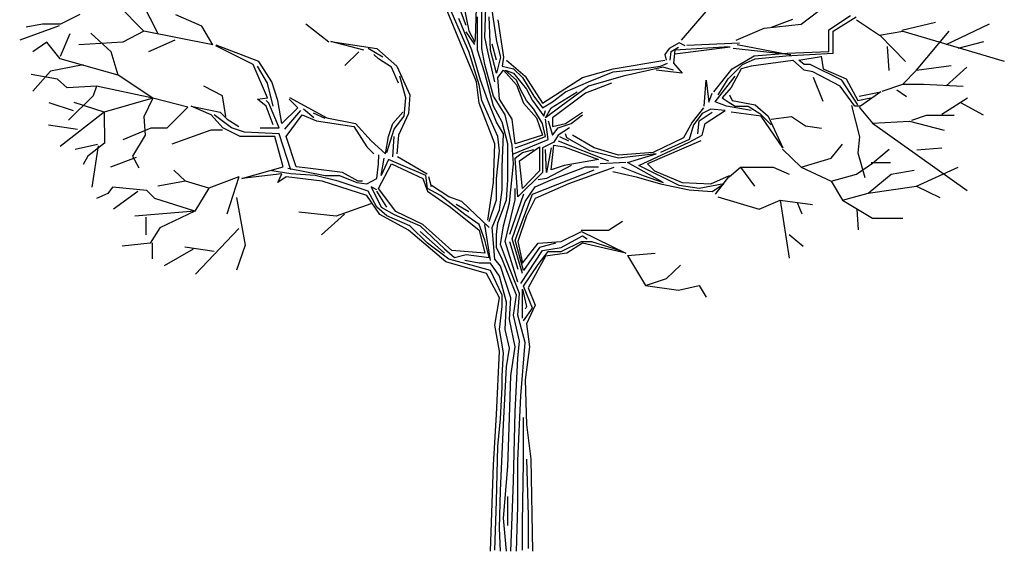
# Model space of a CAD drawing. Extents: x 71.29 to 78.81, y 51.14 to 58.83.
# Tile 1 of 2: x 71.29 to 78.81, y 51.14 to 55.2. Entities that reach past the tile are written whole.
import ezdxf

# ---------------------------------------------------------------- set-up
doc = ezdxf.new("R2010")
doc.units = 0
doc.header["$MEASUREMENT"] = 0
doc.layers.add('7', color=7, linetype='CONTINUOUS')

msp = doc.modelspace()

# ---------------------------------------------------------------- linework, layer by layer
at = {"layer": '7'}
for p, q in [((74.8384, 55.0679), (74.8496, 55.4646)), ((74.7168, 54.9575), (74.5185, 55.4085)), ((74.7673, 55.0548), (74.7785, 55.4122)), ((72.2333, 55.1144), (72.0367, 55.3111)), ((72.3429, 55.0939), (72.2201, 55.3315)), ((74.7729, 54.7273), (74.5185, 55.343)), ((74.6943, 55.1559), (74.6289, 55.3318)), ((74.6719, 55.3262), (74.7149, 55.1147)), ((74.8159, 54.9799), (74.8159, 55.3318)), ((74.8814, 55.343), (74.9263, 55.0342)), ((77.2533, 55.1677), (77.4458, 55.3111)), ((71.7451, 55.2414), (71.5977, 55.1677)), ((72.6755, 55.1513), (72.479, 55.2373)), ((74.7392, 54.9687), (74.6401, 55.2101)), ((74.7823, 55.0567), (74.7823, 55.2214)), ((74.8814, 54.9687), (74.8702, 55.2214)), ((74.9375, 55.2008), (74.9805, 54.9144)), ((76.3391, 55.0441), (76.5282, 55.264)), ((77.0272, 55.1431), (77.191, 55.2045)), ((77.4648, 55.1222), (77.6294, 55.2326)), ((77.4985, 55.1128), (77.6743, 55.2214)), ((77.6751, 55.2005), (77.8511, 55.0817)), ((71.5855, 55.1529), (71.2853, 55.0441)), ((71.4585, 55.1677), (71.3357, 55.1431)), ((71.5977, 55.1677), (71.4585, 55.1677)), ((72.7615, 55.0079), (72.6755, 55.1513)), ((73.6459, 55.0284), (73.4699, 55.1677)), ((76.7579, 55.0448), (76.9708, 55.1349)), ((76.9708, 55.1349), (77.2533, 55.1677)), ((77.4648, 54.9575), (77.4648, 55.1222)), ((78.0216, 55.1195), (78.2796, 55.181)), ((78.3602, 55.011), (78.6911, 55.1694)), ((71.5971, 54.9229), (71.6708, 55.095)), ((71.9835, 54.9547), (71.8279, 55.098)), ((72.2333, 55.1144), (72.0736, 55.0284)), ((72.7615, 55.0079), (72.2333, 55.1144)), ((74.6925, 55.1072), (74.7579, 55.0117)), ((74.7149, 55.1147), (74.7617, 55.0286)), ((74.7617, 55.0286), (74.7673, 55.0548)), ((74.7823, 54.9687), (74.7823, 55.0567)), ((74.8608, 54.9575), (74.8384, 55.0679)), ((77.4985, 54.9462), (77.4985, 55.1128)), ((77.8511, 55.0817), (78.0313, 55.1144)), ((77.8537, 55.0827), (78.0509, 54.8809)), ((78.0313, 55.1144), (78.8052, 54.885)), ((78.1337, 54.8154), (78.3835, 55.1144)), ((71.4921, 55.0284), (71.3857, 54.9547)), ((71.5945, 54.9014), (71.4921, 55.0284)), ((72.0736, 55.0284), (71.7378, 55.0079)), ((72.4699, 55.0448), (72.2692, 54.9547)), ((73.0687, 54.8583), (72.7825, 55.0024)), ((73.1117, 54.8807), (72.7863, 55.0063)), ((73.6617, 55.0342), (74.0134, 54.9799)), ((73.9143, 54.9687), (73.6617, 55.0342)), ((74.0583, 54.9144), (73.9479, 54.9799)), ((74.0134, 54.9799), (74.1668, 54.8471)), ((74.8384, 54.8583), (74.8159, 54.9799)), ((74.9263, 54.892), (74.8926, 55.0136)), ((74.9263, 55.0342), (74.9581, 54.9144)), ((76.2451, 54.9799), (76.2114, 54.935)), ((76.3218, 55.0248), (76.2451, 54.9799)), ((76.2611, 54.959), (76.3178, 54.9921)), ((76.7055, 54.9945), (76.2881, 54.9687)), ((76.2895, 54.9401), (76.7102, 54.9945)), ((76.3667, 55.0024), (76.3218, 55.0248)), ((76.3817, 55.0063), (76.7839, 55.0248)), ((77.1759, 54.933), (76.7339, 54.9803)), ((76.7646, 55.011), (77.1759, 54.933)), ((77.9111, 54.9967), (77.9234, 54.8123)), ((78.4516, 54.9844), (78.6481, 55.0335)), ((72.0367, 54.7785), (71.5945, 54.9014)), ((72.0367, 54.7785), (71.9835, 54.9547)), ((73.8752, 54.9547), (73.7688, 54.8523)), ((74.0246, 54.9032), (73.991, 54.935)), ((74.1238, 54.8377), (74.0246, 54.9032)), ((74.7935, 54.7048), (74.7168, 54.9575)), ((74.8047, 54.7385), (74.7392, 54.9687)), ((74.8384, 54.7928), (74.7823, 54.9687)), ((74.9151, 54.7273), (74.8608, 54.9575)), ((74.9263, 54.7928), (74.8814, 54.9687)), ((74.9581, 54.9144), (74.9263, 54.7928)), ((74.9805, 54.9144), (74.9693, 54.8471)), ((76.2114, 54.935), (76.2227, 54.892)), ((76.254, 54.8928), (76.2611, 54.959)), ((76.2881, 54.9687), (76.2788, 54.8695)), ((76.7278, 54.8265), (76.8942, 54.9257)), ((76.8063, 54.8583), (76.9036, 54.9032)), ((76.8942, 54.9257), (77.1468, 54.9462)), ((76.9036, 54.9032), (77.1356, 54.9257)), ((77.1356, 54.9257), (77.4985, 54.9462)), ((77.1468, 54.9462), (77.4648, 54.9575)), ((77.2347, 54.892), (77.4076, 54.9188)), ((77.4076, 54.9236), (77.4218, 54.8265)), ((71.7697, 54.8564), (71.5199, 54.8072)), ((73.1791, 54.6056), (73.0687, 54.8583)), ((73.1791, 54.7161), (73.1005, 54.8471)), ((73.2109, 54.7273), (73.1117, 54.8807)), ((74.178, 54.7161), (74.1238, 54.8377)), ((74.1668, 54.8471), (74.2659, 54.6281)), ((74.9038, 54.6169), (74.8384, 54.8583)), ((74.9693, 54.8471), (75.0572, 54.8265)), ((75.003, 54.892), (75.1452, 54.7703)), ((75.0572, 54.8265), (75.1246, 54.7591)), ((75.5848, 54.7591), (75.8167, 54.8265)), ((75.8167, 54.8265), (76.2115, 54.8928)), ((75.8167, 54.804), (76.0356, 54.8265)), ((76.2002, 54.8377), (75.8934, 54.7703)), ((76.0356, 54.8265), (76.1796, 54.8471)), ((76.1796, 54.8471), (76.2339, 54.8695)), ((76.2788, 54.8152), (76.2002, 54.8377)), ((76.2788, 54.8695), (76.3443, 54.7928)), ((76.5856, 54.6506), (76.7278, 54.8265)), ((76.696, 54.7497), (76.8063, 54.8583)), ((76.7951, 54.8265), (76.7184, 54.6824)), ((76.8718, 54.8471), (76.7951, 54.8265)), ((77.1901, 54.8905), (76.8718, 54.8471)), ((77.2777, 54.8152), (77.1898, 54.892)), ((77.2777, 54.8583), (77.2347, 54.892)), ((77.3226, 54.8583), (77.2777, 54.8583)), ((77.5639, 54.7385), (77.3226, 54.8583)), ((77.4218, 54.8265), (77.5976, 54.7497)), ((78.1337, 54.8154), (78.3998, 54.8523)), ((78.3602, 54.6966), (78.5185, 54.8385)), ((71.5731, 54.7458), (71.3725, 54.7826)), ((71.5199, 54.8072), (71.3848, 54.6556)), ((71.6468, 54.6802), (71.5731, 54.7458)), ((72.3029, 54.6024), (72.0367, 54.7785)), ((74.2341, 54.6056), (74.1892, 54.7703)), ((74.9038, 54.5401), (74.8384, 54.7928)), ((74.9375, 54.7591), (74.9805, 54.8152)), ((74.9487, 54.5944), (74.9375, 54.7591)), ((74.9805, 54.8152), (75.0797, 54.7048)), ((74.9918, 54.8152), (75.0572, 54.7928)), ((75.0797, 54.7385), (74.9918, 54.8152)), ((75.0572, 54.7928), (75.1564, 54.6711)), ((75.1246, 54.7591), (75.2125, 54.6169)), ((75.1452, 54.7703), (75.278, 54.5626)), ((75.278, 54.5626), (75.5848, 54.7591)), ((75.6297, 54.7273), (75.8167, 54.804)), ((75.8934, 54.7703), (75.6297, 54.6936)), ((76.3443, 54.7928), (76.146, 54.8152)), ((76.5968, 54.5738), (76.7502, 54.7703)), ((76.6193, 54.6281), (76.696, 54.7497)), ((77.3432, 54.804), (77.2777, 54.8152)), ((77.5527, 54.6936), (77.3432, 54.804)), ((77.346, 54.7632), (77.4197, 54.5788)), ((77.5976, 54.7497), (77.6855, 54.5832)), ((78.0313, 54.7089), (78.1337, 54.8154)), ((71.8721, 54.6925), (71.6468, 54.6802)), ((71.8721, 54.6925), (71.8475, 54.6188)), ((72.3029, 54.6024), (71.8721, 54.6925)), ((72.8352, 54.6188), (72.6919, 54.6925)), ((73.2221, 54.5401), (73.1791, 54.7161)), ((73.2558, 54.5832), (73.2109, 54.7273)), ((74.7935, 54.5626), (74.7729, 54.7273)), ((74.8159, 54.5832), (74.7935, 54.7048)), ((74.8608, 54.5832), (74.8047, 54.7385)), ((75.1134, 54.6618), (75.0797, 54.7385)), ((75.0797, 54.7048), (75.1339, 54.5626)), ((75.1564, 54.6711), (75.2013, 54.5832)), ((75.6297, 54.6936), (75.4202, 54.5401)), ((75.4538, 54.6506), (75.6297, 54.7273)), ((75.8055, 54.7161), (75.6072, 54.6393)), ((76.514, 54.5406), (76.5282, 54.7392)), ((76.5282, 54.7392), (76.5495, 54.5714)), ((76.7184, 54.6824), (76.6511, 54.6056)), ((77.6631, 54.5401), (77.5527, 54.6936)), ((77.6855, 54.5514), (77.5639, 54.7385)), ((77.8716, 54.6556), (78.0313, 54.7089)), ((78.0313, 54.7089), (78.1869, 54.7089)), ((78.1869, 54.7089), (78.4899, 54.6925)), ((71.8475, 54.6188), (71.6591, 54.4344)), ((72.3029, 54.6024), (71.9303, 54.4959)), ((72.3029, 54.6024), (72.2324, 54.459)), ((72.569, 54.5327), (72.3029, 54.6024)), ((72.8598, 54.4631), (72.8352, 54.6188)), ((73.1005, 54.5944), (73.1791, 54.6056)), ((73.3465, 54.6068), (73.6299, 54.4522)), ((74.2229, 54.4634), (74.2341, 54.6056)), ((74.2659, 54.6281), (74.2547, 54.4859)), ((74.9918, 54.4746), (74.9038, 54.6169)), ((75.1564, 54.5832), (75.1134, 54.6618)), ((75.2125, 54.6169), (75.278, 54.5289)), ((75.3435, 54.5289), (75.5417, 54.6506)), ((75.3547, 54.5738), (75.4538, 54.6506)), ((75.6072, 54.6393), (75.3547, 54.4522)), ((76.5495, 54.5714), (76.5731, 54.6399)), ((76.6511, 54.6056), (76.696, 54.5738)), ((76.7072, 54.6281), (76.7278, 54.5832)), ((77.6855, 54.5832), (77.7847, 54.6056)), ((77.6968, 54.6169), (77.8614, 54.6506)), ((77.8614, 54.6506), (77.7061, 54.5401)), ((77.9848, 54.6649), (78.0585, 54.6157)), ((78.3287, 54.4805), (78.5253, 54.6034)), ((71.6954, 54.5051), (71.5111, 54.5665)), ((71.9303, 54.4959), (71.701, 54.5696)), ((72.569, 54.5327), (72.4094, 54.373)), ((72.5954, 54.5401), (72.8162, 54.4952)), ((72.7488, 54.4746), (72.5954, 54.5401)), ((73.1679, 54.5401), (73.1005, 54.5944)), ((73.1884, 54.5626), (73.1679, 54.5832)), ((73.2221, 54.3979), (73.1679, 54.5401)), ((73.267, 54.3755), (73.1884, 54.5626)), ((73.2876, 54.4073), (73.2558, 54.5832)), ((73.4092, 54.5289), (73.2876, 54.4073)), ((73.3437, 54.5944), (73.4092, 54.5289)), ((74.9151, 54.2538), (74.7935, 54.5626)), ((74.9375, 54.31), (74.8159, 54.5832)), ((74.9263, 54.4185), (74.8608, 54.5832)), ((74.9693, 54.4185), (74.9038, 54.5401)), ((75.046, 54.441), (74.9487, 54.5944)), ((75.1339, 54.5626), (75.2331, 54.4522)), ((75.2125, 54.5177), (75.1564, 54.5832)), ((75.2013, 54.5832), (75.2892, 54.4634)), ((75.278, 54.5289), (75.3547, 54.5738)), ((75.4202, 54.5401), (75.3004, 54.4522)), ((75.3004, 54.4522), (75.3435, 54.5289)), ((76.5089, 54.5289), (76.421, 54.4185)), ((76.6847, 54.5401), (76.5968, 54.5738)), ((76.8718, 54.5065), (76.6847, 54.5401)), ((76.696, 54.5738), (76.7502, 54.5401)), ((76.7278, 54.5832), (76.9036, 54.5514)), ((76.7502, 54.5401), (76.8493, 54.5401)), ((76.8493, 54.5401), (76.9373, 54.4859)), ((76.9036, 54.5514), (77.0027, 54.4634)), ((77.6373, 54.545), (77.6987, 54.3074)), ((77.7061, 54.5401), (77.6631, 54.5401)), ((77.6956, 54.5327), (77.7979, 54.4099)), ((78.4713, 54.569), (78.6438, 54.4744)), ((71.9303, 54.4959), (71.5945, 54.2337)), ((71.9303, 54.4959), (71.9335, 54.2583)), ((72.2324, 54.459), (72.2447, 54.3197)), ((72.8367, 54.3755), (72.7488, 54.4746)), ((72.9041, 54.3755), (72.7713, 54.4746)), ((72.8162, 54.4952), (72.8704, 54.441)), ((73.31, 54.3642), (73.4316, 54.5065)), ((73.3213, 54.31), (73.4428, 54.4746)), ((73.4428, 54.4746), (73.5513, 54.4297)), ((73.5308, 54.4522), (73.4541, 54.5177)), ((73.6184, 54.4461), (73.5285, 54.4863)), ((73.6299, 54.4522), (73.8488, 54.4073)), ((74.135, 54.4073), (74.2117, 54.4952)), ((74.1462, 54.3642), (74.2229, 54.4634)), ((74.2547, 54.4859), (74.178, 54.3193)), ((75.046, 54.2426), (74.9918, 54.4746)), ((75.278, 54.4073), (75.2125, 54.5177)), ((75.2331, 54.4522), (75.278, 54.3193)), ((75.2892, 54.4634), (75.3004, 54.5065)), ((75.3547, 54.4522), (75.3547, 54.3867)), ((75.4538, 54.4073), (75.5848, 54.4952)), ((75.4968, 54.4073), (75.5848, 54.4746)), ((76.4977, 54.4859), (76.4322, 54.3979)), ((76.4752, 54.4297), (76.5744, 54.4952)), ((76.5631, 54.5177), (76.4977, 54.4859)), ((76.5201, 54.4073), (76.6735, 54.5065)), ((76.6735, 54.5065), (76.5631, 54.5177)), ((76.9485, 54.4634), (76.7184, 54.4952)), ((76.9373, 54.4859), (77.0252, 54.3979)), ((77.1131, 54.222), (76.9485, 54.4634)), ((77.0027, 54.4634), (77.1131, 54.222)), ((77.024, 54.4426), (77.1796, 54.4631)), ((77.1796, 54.4631), (77.2861, 54.3894)), ((78.1, 54.4344), (78.2106, 54.4713)), ((78.2106, 54.4713), (78.4235, 54.4713)), ((71.7273, 54.3633), (71.5051, 54.3964)), ((72.2865, 54.373), (72.0736, 54.2829)), ((72.4094, 54.373), (72.2865, 54.373)), ((72.9696, 54.31), (72.8367, 54.3755)), ((72.8704, 54.441), (72.9583, 54.3867)), ((73.0032, 54.3418), (72.9041, 54.3755)), ((73.123, 54.3755), (73.267, 54.3755)), ((73.5513, 54.4297), (73.8376, 54.3867)), ((73.8376, 54.3867), (73.9367, 54.2314)), ((73.8488, 54.4073), (73.9704, 54.2763)), ((74.1013, 54.31), (74.135, 54.4073)), ((74.9805, 54.3305), (74.9263, 54.4185)), ((75.0142, 54.2538), (74.9693, 54.4185)), ((75.0685, 54.2538), (75.046, 54.441)), ((75.3004, 54.31), (75.278, 54.4073)), ((75.321, 54.2875), (75.3004, 54.441)), ((75.321, 54.4297), (75.3547, 54.3193)), ((75.3547, 54.3867), (75.4538, 54.4073)), ((75.3547, 54.3193), (75.3977, 54.3755)), ((75.3977, 54.3755), (75.4968, 54.4073)), ((75.4856, 54.3755), (75.3977, 54.3193)), ((76.421, 54.4185), (76.3555, 54.2987)), ((76.4322, 54.3979), (76.3985, 54.2875)), ((76.464, 54.3305), (76.4752, 54.4297)), ((76.4977, 54.3193), (76.5201, 54.4073)), ((77.2861, 54.3894), (77.4089, 54.373)), ((77.7979, 54.4099), (78.0804, 54.4262)), ((77.7979, 54.4099), (78.5227, 53.8978)), ((78.0804, 54.4262), (78.3466, 54.3566)), ((72.2447, 54.3197), (72.1464, 54.16)), ((72.7451, 54.3566), (72.4462, 54.2501)), ((72.8352, 54.3566), (72.7451, 54.3566)), ((73.2333, 54.31), (72.9696, 54.31)), ((73.267, 54.3305), (73.0032, 54.3418)), ((73.2988, 54.0779), (73.2333, 54.31)), ((73.3549, 54.0554), (73.267, 54.3305)), ((73.3979, 54.0779), (73.3213, 54.31)), ((74.0789, 54.1771), (74.1013, 54.31)), ((74.0901, 54.1883), (74.1462, 54.3642)), ((74.135, 54.1546), (74.1462, 54.31)), ((74.178, 54.3193), (74.1668, 54.1771)), ((74.9487, 54.1995), (74.9375, 54.31)), ((74.9693, 54.0779), (74.9805, 54.3305)), ((75.278, 54.3193), (75.0685, 54.2538)), ((75.1564, 54.2538), (75.3004, 54.31)), ((75.3977, 54.3193), (75.3659, 54.265)), ((75.4089, 54.31), (75.4763, 54.2763)), ((75.465, 54.2987), (75.4538, 54.3305)), ((75.6409, 54.1995), (75.465, 54.2987)), ((75.6727, 54.222), (75.5081, 54.3193)), ((76.3555, 54.2987), (76.1235, 54.1883)), ((76.3985, 54.265), (76.4977, 54.3193)), ((77.6987, 54.3074), (77.6865, 54.1846)), ((71.8796, 54.247), (71.7077, 54.2102)), ((71.9335, 54.2583), (71.8065, 54.16)), ((71.8857, 54.238), (71.836, 53.9213)), ((73.9367, 54.2314), (73.991, 54.1771)), ((73.9704, 54.2763), (74.0789, 54.1771)), ((74.9038, 53.9581), (74.9151, 54.2538)), ((75.0142, 53.9787), (75.0142, 54.2538)), ((75.0572, 54.1004), (75.046, 54.2426)), ((75.0572, 54.1771), (75.321, 54.2875)), ((75.0685, 54.222), (75.1564, 54.2538)), ((75.1021, 54.1228), (75.2555, 54.2314)), ((75.2555, 54.2314), (75.2555, 54.0461)), ((75.3659, 54.265), (75.278, 54.222)), ((75.278, 54.222), (75.278, 54.0349)), ((75.3435, 54.222), (75.3098, 54.0349)), ((75.3435, 54.0554), (75.3659, 54.2426)), ((75.3659, 54.2426), (75.4426, 54.2314)), ((75.3977, 54.2763), (75.7831, 54.1228)), ((75.4426, 54.2314), (75.7064, 54.134)), ((75.8598, 54.1659), (75.6727, 54.222)), ((76.015, 54.0891), (76.3985, 54.265)), ((76.4864, 54.2763), (76.0805, 54.1004)), ((76.3985, 54.2875), (76.1796, 54.1883)), ((77.4826, 54.1436), (77.5686, 54.2501)), ((78.138, 54.2073), (78.3271, 54.2215)), ((71.8065, 54.16), (71.7697, 54.0944)), ((72.1745, 54.1487), (71.9779, 54.075)), ((72.1464, 54.16), (72.1955, 54.0699)), ((74.0246, 54.1004), (74.0273, 54.1695)), ((74.3984, 54.0229), (74.1715, 54.1553)), ((74.9263, 53.9899), (74.9487, 54.1995)), ((75.0685, 54.1434), (75.1246, 54.1883)), ((75.1246, 54.1883), (75.2125, 54.2108)), ((75.3098, 54.0349), (75.3004, 54.2108)), ((75.8598, 54.1434), (75.6409, 54.1995)), ((76.1235, 54.1883), (75.8598, 54.1659)), ((76.146, 54.1771), (75.8598, 54.1434)), ((75.9271, 54.1116), (76.146, 54.1771)), ((77.11, 54.2132), (77.2533, 54.074)), ((77.2533, 54.074), (77.4826, 54.1436)), ((77.6865, 54.1846), (77.7397, 53.9961)), ((77.7979, 54.1067), (77.9249, 54.2132)), ((72.9808, 53.9899), (73.2988, 54.0779)), ((73.4859, 54.0667), (73.3979, 54.0779)), ((74.0134, 53.9899), (74.0246, 54.1004)), ((74.0246, 53.9132), (74.1238, 54.1004)), ((74.0471, 54.0124), (74.0695, 54.1434)), ((74.1013, 54.134), (74.0471, 54.0124)), ((74.178, 54.1004), (74.1013, 54.134)), ((74.1238, 54.1004), (74.3651, 53.9899)), ((74.3875, 54.0124), (74.178, 54.1004)), ((74.9693, 53.902), (74.9693, 54.0779)), ((75.0254, 53.8028), (75.0572, 54.1004)), ((75.0909, 53.8477), (75.0685, 54.1434)), ((75.1246, 53.9132), (75.1021, 54.1228)), ((75.4968, 54.0891), (75.3098, 53.9899)), ((75.4426, 54.0891), (75.3435, 54.0554)), ((75.3435, 53.9787), (75.6072, 54.0779)), ((75.7064, 54.134), (75.4426, 54.0891)), ((75.8238, 54.0726), (75.4763, 53.9469)), ((75.6072, 54.0779), (75.7064, 54.0779)), ((75.9159, 54.1116), (75.7176, 54.1004)), ((75.8822, 54.0779), (76.0468, 54.0124)), ((76.2002, 53.9581), (75.9271, 54.1116)), ((76.3218, 53.9357), (76.015, 54.0891)), ((76.0805, 54.1004), (76.1348, 54.0461)), ((76.7046, 54.0002), (76.7906, 54.074)), ((76.7906, 54.074), (77.0404, 54.074)), ((76.7906, 54.074), (76.8971, 53.9306)), ((77.0404, 54.074), (77.1632, 54.0207)), ((77.2533, 54.074), (77.4826, 53.9675)), ((77.6751, 54.0207), (77.7979, 54.1067)), ((77.7882, 54.1118), (77.9356, 54.1118)), ((78.1337, 53.9306), (78.4531, 54.074)), ((72.5527, 53.9675), (72.4626, 54.0535)), ((72.958, 54.0002), (72.7287, 53.9142)), ((72.958, 54.0002), (72.868, 53.7176)), ((73.2876, 54.0236), (72.9808, 53.9899)), ((73.3549, 54.0236), (73.2109, 54.0461)), ((73.2558, 53.9581), (73.2876, 54.0236)), ((73.3213, 54.0012), (73.2558, 53.9581)), ((73.5962, 53.9675), (73.3213, 54.0012)), ((73.3325, 54.0667), (73.6187, 54.0124)), ((73.542, 54.0124), (73.3549, 54.0236)), ((73.7496, 54.0349), (73.4859, 54.0667)), ((73.7178, 53.9675), (73.542, 54.0124)), ((73.6187, 54.0124), (73.7272, 54.0124)), ((73.7272, 54.0124), (73.86, 53.9581)), ((73.8712, 53.9675), (73.7496, 54.0349)), ((74.3988, 53.9132), (74.3875, 54.0124)), ((74.4306, 53.9244), (74.41, 54.0012)), ((75.278, 54.0349), (75.0909, 53.8477)), ((75.2555, 54.0461), (75.1246, 53.9132)), ((75.2013, 53.8702), (75.6727, 54.0554)), ((75.8143, 54.0418), (75.9926, 54.0012)), ((75.9926, 54.0012), (76.1796, 53.9469)), ((76.0468, 54.0124), (76.2002, 53.9581)), ((76.1348, 54.0461), (76.3443, 53.9581)), ((76.5631, 53.9469), (76.7072, 54.0124)), ((76.7072, 54.0124), (76.5968, 53.8702)), ((77.4826, 53.9675), (77.6751, 54.0207)), ((77.7652, 53.8773), (77.9412, 54.0207)), ((77.9412, 54.0207), (78.1173, 54.0535)), ((71.9949, 53.9224), (71.958, 53.8732)), ((72.2569, 53.8978), (71.9949, 53.9224)), ((72.5527, 53.9675), (72.3397, 53.9306)), ((72.7287, 53.9142), (72.5527, 53.9675)), ((73.9367, 53.8589), (73.5962, 53.9675)), ((73.9479, 53.8908), (73.7178, 53.9675)), ((73.86, 53.9581), (73.9367, 53.9469)), ((73.903, 53.9675), (73.8712, 53.9675)), ((73.9367, 53.9469), (74.0134, 53.9899)), ((73.9704, 53.9244), (74.0471, 53.771)), ((74.0134, 53.902), (73.9704, 53.9244)), ((74.3651, 53.9899), (74.3988, 53.8908)), ((74.5634, 53.8477), (74.4306, 53.9357)), ((74.8608, 53.6718), (74.9038, 53.9581)), ((74.9263, 53.8253), (74.9263, 53.9899)), ((75.003, 53.8253), (75.0142, 53.9787)), ((75.1452, 53.814), (75.2219, 53.9244)), ((75.2219, 53.9244), (75.3435, 53.9787)), ((75.4763, 53.9469), (75.2219, 53.8365)), ((75.3098, 53.9899), (75.2443, 53.9787)), ((76.1796, 53.9469), (76.3985, 53.902)), ((76.4752, 53.9132), (76.3218, 53.9357)), ((76.3443, 53.9581), (76.5631, 53.9469)), ((76.6623, 53.9469), (76.4752, 53.9132)), ((76.5731, 53.8906), (76.6623, 53.9469)), ((77.4826, 53.9675), (77.5686, 53.8241)), ((77.7652, 53.8773), (78.1337, 53.9306)), ((78.1337, 53.9306), (78.3138, 53.8446)), ((71.958, 53.8732), (71.8721, 53.8364)), ((72.1867, 53.8906), (72.0025, 53.7555)), ((72.3184, 53.8364), (72.2569, 53.8978)), ((72.7287, 53.9142), (72.6223, 53.7381)), ((72.9423, 53.8433), (73.0061, 53.4792)), ((74.0359, 53.7148), (73.9367, 53.8589)), ((74.0134, 53.771), (73.9479, 53.8908)), ((74.0901, 53.771), (74.0134, 53.8908)), ((74.1574, 53.7373), (74.0246, 53.9132)), ((74.4979, 53.8589), (74.3988, 53.9132)), ((74.3988, 53.8908), (74.5746, 53.771)), ((74.685, 53.7148), (74.4979, 53.8589)), ((74.6625, 53.814), (74.5634, 53.8477)), ((74.9487, 53.7485), (74.9693, 53.902)), ((75.1339, 53.8702), (75.0254, 53.5614)), ((75.0685, 53.8253), (75.0685, 53.9132)), ((75.0685, 53.5183), (75.2013, 53.8702)), ((76.3985, 53.902), (76.5731, 53.8906)), ((76.6172, 53.8497), (76.9339, 53.7544)), ((77.5686, 53.8241), (77.7652, 53.8773)), ((72.6223, 53.7381), (72.3184, 53.8364)), ((73.9682, 53.796), (73.7011, 53.7014)), ((74.0901, 53.7036), (74.0134, 53.771)), ((74.0471, 53.771), (74.1462, 53.7148)), ((74.5746, 53.771), (74.7935, 53.5951)), ((74.6176, 53.7916), (74.7168, 53.7373)), ((74.8702, 53.6157), (74.6625, 53.814)), ((74.8702, 53.6606), (74.9263, 53.8253)), ((74.9375, 53.6493), (75.003, 53.8253)), ((74.9805, 53.6269), (75.0254, 53.8028)), ((74.9918, 53.5071), (75.0685, 53.8253)), ((75.046, 53.5277), (75.1452, 53.814)), ((75.2219, 53.8365), (75.1564, 53.7036)), ((76.9339, 53.7544), (77.0936, 53.8241)), ((77.0936, 53.8241), (77.1632, 53.3817)), ((77.0936, 53.8241), (77.3393, 53.7913)), ((77.2232, 53.8046), (77.26, 53.7186)), ((77.5686, 53.8241), (77.7979, 53.6848)), ((72.6223, 53.7381), (72.1637, 53.7012)), ((72.2482, 53.694), (72.2482, 53.5588)), ((72.6223, 53.7381), (72.3552, 53.6111)), ((73.7011, 53.7014), (73.4174, 53.7322)), ((73.7649, 53.7156), (73.59, 53.5596)), ((74.2547, 53.5951), (74.0359, 53.7148)), ((74.2659, 53.6269), (74.0901, 53.7036)), ((74.1462, 53.7148), (74.3426, 53.6269)), ((74.3651, 53.6381), (74.1574, 53.7373)), ((74.7935, 53.6381), (74.685, 53.7148)), ((74.8926, 53.6157), (74.9487, 53.7485)), ((75.1564, 53.7036), (75.0909, 53.5071)), ((77.6777, 53.7555), (77.69, 53.5957)), ((74.3988, 53.4959), (74.2659, 53.6269)), ((74.3426, 53.6269), (74.5297, 53.451)), ((74.5858, 53.4397), (74.3651, 53.6381)), ((74.8384, 53.5183), (74.7935, 53.6381)), ((74.8814, 53.363), (74.8384, 53.6381)), ((74.9263, 53.5614), (74.9375, 53.6493)), ((74.9581, 53.4847), (74.9805, 53.6269)), ((75.7833, 53.5947), (75.8898, 53.6643)), ((77.7979, 53.6848), (78.0313, 53.6848)), ((72.3552, 53.6111), (72.2815, 53.4964)), ((72.9589, 53.6069), (72.6279, 53.2594)), ((74.5409, 53.3518), (74.2547, 53.5951)), ((74.5297, 53.4191), (74.3426, 53.5838)), ((74.7935, 53.5951), (74.8384, 53.4191)), ((74.9151, 53.3742), (74.8926, 53.6157)), ((74.9263, 53.4622), (74.9263, 53.5614)), ((75.4202, 53.5071), (75.5754, 53.5838)), ((75.4202, 53.4622), (75.5848, 53.5502)), ((75.5745, 53.5947), (75.7833, 53.5947)), ((75.5754, 53.5838), (75.9159, 53.4191)), ((75.5848, 53.5502), (75.6184, 53.5277)), ((77.1632, 53.5619), (77.2697, 53.4718)), ((72.2815, 53.4964), (72.0686, 53.4718)), ((72.2973, 53.4974), (72.2973, 53.3745)), ((73.0061, 53.4792), (72.9423, 53.2901)), ((74.5634, 53.3742), (74.3988, 53.4959)), ((74.8702, 53.3855), (74.8384, 53.5183)), ((75.003, 53.363), (74.9581, 53.4847)), ((75.0909, 53.1983), (74.9918, 53.5071)), ((75.0254, 53.5071), (75.0909, 53.2975)), ((75.1246, 53.2638), (75.046, 53.5277)), ((75.1339, 53.2863), (75.0685, 53.5183)), ((75.0909, 53.5071), (75.1246, 53.3424)), ((75.1246, 53.3424), (75.2443, 53.4959)), ((75.2443, 53.4959), (75.4202, 53.5071)), ((75.3771, 53.4959), (75.2555, 53.4622)), ((75.4202, 53.4304), (75.5754, 53.5071)), ((75.5848, 53.4959), (75.465, 53.4191)), ((75.5754, 53.5071), (75.6521, 53.5071)), ((75.9159, 53.4191), (75.5848, 53.4959)), ((75.6521, 53.5071), (75.871, 53.4397)), ((72.6114, 53.4485), (72.3892, 53.3209)), ((72.7697, 53.432), (72.5476, 53.4651)), ((74.5297, 53.451), (74.6064, 53.3855)), ((74.8384, 53.4191), (74.5858, 53.4397)), ((74.6064, 53.3855), (74.6943, 53.4079)), ((74.6943, 53.4079), (74.8702, 53.3855)), ((74.9693, 53.3742), (74.9263, 53.4622)), ((75.1134, 53.1871), (75.278, 53.4397)), ((75.2555, 53.4622), (75.1339, 53.2863)), ((75.3004, 53.3967), (75.1676, 53.1553)), ((75.2443, 53.3312), (75.321, 53.4304)), ((75.278, 53.4397), (75.4202, 53.4622)), ((75.465, 53.4191), (75.3004, 53.3967)), ((75.321, 53.4304), (75.4202, 53.4304)), ((75.9267, 53.4022), (76.1396, 53.4185)), ((75.9267, 53.4022), (76.0659, 53.1728)), ((74.8496, 53.2638), (74.5409, 53.3518)), ((74.7617, 53.32), (74.5634, 53.3742)), ((74.7935, 53.3424), (74.685, 53.363)), ((74.8814, 53.2863), (74.7617, 53.32)), ((74.8814, 53.3424), (74.7935, 53.3424)), ((74.9487, 53.2432), (74.8814, 53.3424)), ((74.9581, 53.32), (74.9151, 53.3742)), ((75.0367, 53.0785), (74.9581, 53.32)), ((75.0797, 53.0991), (74.9693, 53.3742)), ((75.1021, 53.1104), (75.003, 53.363)), ((75.1339, 53.1665), (75.2443, 53.3312)), ((76.2256, 53.226), (76.332, 53.3284)), ((74.9487, 53.0785), (74.8496, 53.2638)), ((74.9693, 53.0991), (74.8814, 53.2863)), ((75.003, 53.0449), (74.9487, 53.2432)), ((75.2013, 52.9999), (75.1339, 53.1665)), ((76.0659, 53.1728), (76.2256, 53.226)), ((76.0659, 53.1728), (76.3157, 53.1359)), ((76.3157, 53.1359), (76.4753, 53.1728)), ((76.4753, 53.1728), (76.5286, 53.0826)), ((74.9693, 53.0112), (74.9693, 53.0991)), ((75.0572, 52.9457), (75.0797, 53.0991)), ((75.0909, 52.9457), (75.1021, 53.1104)), ((75.1246, 53.144), (75.1564, 53.0112)), ((75.1246, 53.0561), (75.1246, 53.144)), ((75.1676, 53.1553), (75.2219, 53.0224)), ((74.9151, 52.8689), (74.9487, 53.0785)), ((74.9918, 52.8353), (75.003, 53.0449)), ((75.0254, 52.912), (75.0367, 53.0785)), ((75.1246, 52.9232), (75.1246, 53.0561)), ((75.2219, 53.0224), (75.1564, 52.8802)), ((74.9487, 52.8353), (74.9693, 53.0112)), ((75.1021, 52.7473), (75.0572, 52.9457)), ((75.1452, 52.7361), (75.0909, 52.9457)), ((75.1339, 52.9026), (75.2013, 52.9999)), ((75.1564, 53.0112), (75.1452, 52.9906)), ((74.9487, 52.6706), (74.9151, 52.8689)), ((75.0685, 52.7043), (75.0254, 52.912)), ((75.1564, 52.8802), (75.1788, 52.7043)), ((74.9805, 52.6593), (74.9487, 52.8353)), ((75.0254, 52.693), (74.9918, 52.8353)), ((75.0909, 52.6163), (75.1021, 52.7473)), ((75.1134, 52.33), (75.1452, 52.7361)), ((74.9263, 52.1877), (74.9487, 52.6706)), ((74.9693, 52.4834), (74.9805, 52.6593)), ((75.003, 52.5508), (75.0254, 52.693)), ((75.0367, 52.4834), (75.0685, 52.7043)), ((75.1788, 52.7043), (75.1452, 52.4516)), ((75.0685, 52.2083), (75.0909, 52.6163)), ((74.9805, 52.111), (75.003, 52.5508)), ((74.9693, 52.3955), (74.9693, 52.4834)), ((75.0254, 52.1653), (75.0367, 52.4834)), ((75.1452, 52.4516), (75.1564, 52.111)), ((74.9581, 52.1541), (74.9693, 52.3955)), ((75.0909, 51.8359), (75.1134, 52.33)), ((75.0572, 51.6806), (75.0685, 52.2083)), ((74.9038, 51.8022), (74.9263, 52.1877)), ((74.9375, 51.9445), (74.9581, 52.1541)), ((75.0142, 51.791), (75.0254, 52.1653)), ((75.1339, 51.8247), (75.1339, 52.1653)), ((74.9581, 51.6038), (74.9805, 52.111)), ((75.1564, 52.111), (75.1901, 51.8471)), ((74.9263, 51.5271), (74.9375, 51.9445)), ((75.0909, 51.4841), (75.0909, 51.8359)), ((75.1246, 51.3624), (75.1339, 51.8247)), ((75.1564, 51.8471), (75.1676, 51.4167)), ((75.1901, 51.8471), (75.2013, 51.1435)), ((74.8814, 51.1435), (74.9038, 51.8022)), ((74.9805, 51.3961), (75.0142, 51.791)), ((75.046, 51.4073), (75.0572, 51.6806)), ((74.9487, 51.3194), (74.9581, 51.6038)), ((74.9151, 51.1528), (74.9263, 51.5271)), ((75.0142, 51.34), (75.0142, 51.5608)), ((75.0797, 51.1435), (75.0909, 51.4841)), ((75.003, 51.1435), (74.9805, 51.3961)), ((75.0367, 51.1435), (75.046, 51.4073)), ((75.1246, 51.1528), (75.1246, 51.3624)), ((75.1676, 51.4167), (75.1676, 51.1641)), ((74.9581, 51.1435), (74.9487, 51.3194))]:
    msp.add_line(p, q, dxfattribs=at)

doc.saveas('drawing.dxf')
